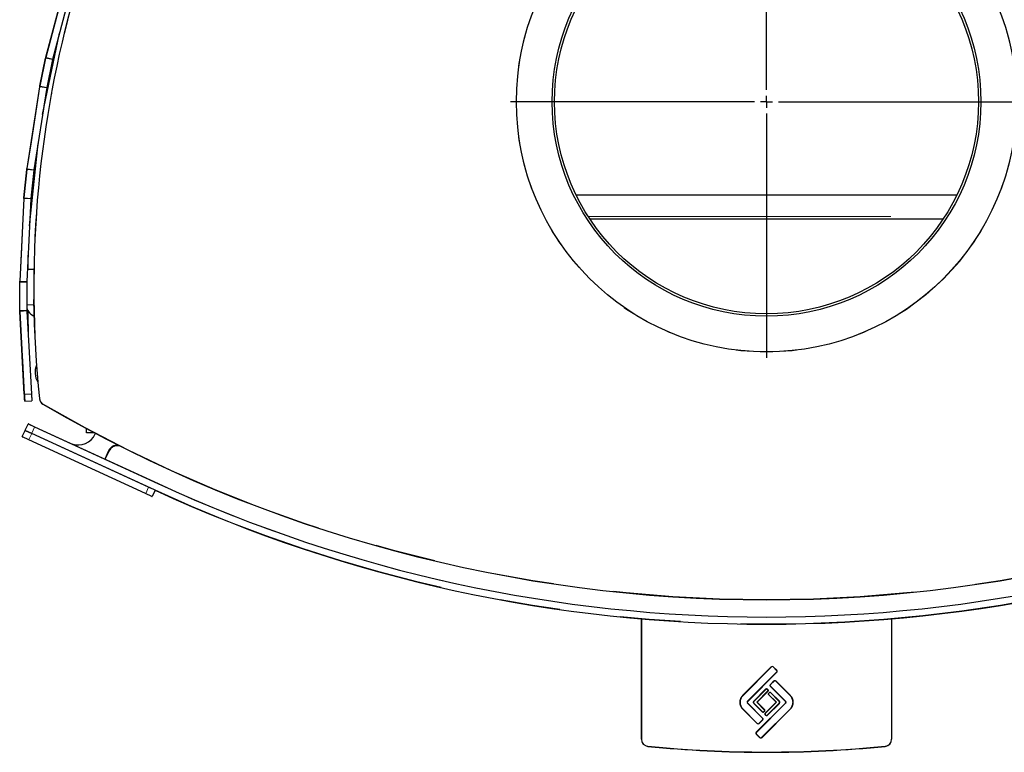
# Model space of a CAD drawing. Header units: millimetres. Extents: x 118 to 347, y 90 to 276.
# Tile 4 of 13: x 167 to 187, y 248 to 264. Entities that reach past the tile are written whole.
import ezdxf

# ---------------------------------------------------------------- set-up
doc = ezdxf.new("R2010")
doc.units = ezdxf.units.MM
doc.linetypes.add('PHANTOM', pattern=[12.7, 6.35, -1.27, 1.27, -1.27, 1.27, -1.27])
doc.layers.add('FORMAT', color=7, linetype='Continuous')

# ---------------------------------------------------------------- blocks, each defined once
blk = doc.blocks.new('SW_CENTERMARKSYMBOL_0')
at = {"layer": 'FORMAT', "color": 0}
for p, q in [((0, 0.25), (0, 5.375)), ((-0.25, 0), (-5.375, 0)), ((0, 0), (-0.125, 0)), ((0, 0), (0, 0.125)), ((0, 0), (0, -0.125)), ((0, 0), (0.125, 0)), ((0.25, 0), (5.375, 0)), ((0, -0.25), (0, -5.375))]:
    blk.add_line(p, q, dxfattribs=at)

msp = doc.modelspace()

# ---------------------------------------------------------------- linework, layer by layer
at = {"color": 7, "linetype": 'Continuous', "lineweight": 25}
for p, q in [((167.34, 263.045), (167.784, 264.72)), ((167.485, 263.006), (167.929, 264.682)), ((167.272, 261.848), (167.629, 263.549)), ((167.213, 262.443), (167.336, 263.029)), ((167.336, 263.029), (167.336, 263.03)), ((167.34, 263.045), (167.34, 263.045)), ((167.483, 262.999), (167.36, 262.412)), ((167.359, 262.404), (167.091, 260.686)), ((167.21, 262.428), (167.122, 261.863)), ((167.21, 262.428), (167.21, 262.428)), ((167.21, 262.428), (167.21, 262.427)), ((167.213, 262.443), (167.213, 262.443)), ((167.359, 262.404), (167.359, 262.404)), ((167.122, 261.863), (167.03, 261.271)), ((167.122, 261.863), (167.122, 261.863)), ((167.122, 261.863), (167.122, 261.863)), ((167.03, 261.271), (166.943, 260.709)), ((167, 259.512), (167.177, 261.24)), ((167.03, 261.271), (167.03, 261.271)), ((167.03, 261.271), (167.03, 261.271)), ((166.88, 260.098), (166.941, 260.694)), ((166.941, 260.694), (166.941, 260.694)), ((166.943, 260.709), (166.943, 260.709)), ((166.943, 260.709), (166.943, 260.709)), ((167.09, 260.678), (167.029, 260.082)), ((167.091, 260.686), (167.091, 260.686)), ((166.879, 260.082), (166.85, 259.51)), ((166.88, 260.097), (166.88, 260.098)), ((167.028, 260.074), (166.942, 258.338)), ((186.462, 260.15), (178.475, 260.15)), ((178.756, 259.659), (186.181, 259.659)), ((166.85, 259.51), (166.82, 258.911)), ((166.85, 259.51), (166.85, 259.51)), ((166.82, 258.911), (166.792, 258.345)), ((166.82, 258.911), (166.82, 258.911)), ((166.97, 258.602), (166.97, 258.893)), ((166.955, 258.602), (167.09, 258.601)), ((166.792, 258.329), (166.792, 258.329)), ((166.793, 257.73), (166.792, 258.329)), ((166.942, 258.33), (166.943, 257.73)), ((167.086, 257.851), (167.088, 257.965)), ((166.793, 257.73), (166.793, 257.73)), ((166.794, 257.715), (166.825, 257.141)), ((166.889, 255.978), (166.794, 257.714)), ((166.944, 257.723), (167.039, 255.986)), ((166.974, 257.167), (166.973, 257.72)), ((166.825, 257.141), (166.858, 256.542)), ((166.825, 257.141), (166.825, 257.141)), ((166.858, 256.542), (166.858, 256.531)), ((166.858, 256.531), (166.888, 255.982)), ((167.143, 256.587), (167.144, 256.588)), ((166.89, 255.967), (166.889, 255.978)), ((167.04, 255.975), (166.895, 255.967)), ((167.039, 255.986), (167.039, 255.986)), ((167.04, 255.975), (167.039, 255.986)), ((166.898, 255.833), (166.899, 255.833)), ((166.902, 255.832), (167.047, 255.84)), ((166.909, 255.222), (166.968, 255.349)), ((166.975, 255.352), (167.106, 255.291)), ((167.106, 255.291), (169.695, 254.1)), ((168.193, 255.163), (168.193, 255.256)), ((166.847, 255.086), (166.907, 255.218)), ((166.981, 255.019), (166.849, 255.079)), ((166.907, 255.218), (167.044, 255.155)), ((169.496, 254.026), (167.044, 255.155)), ((168.343, 255.163), (168.193, 255.163)), ((168.343, 255.176), (168.343, 255.163)), ((168.379, 255.144), (168.384, 255.155)), ((169.434, 253.89), (166.981, 255.019)), ((168.855, 254.911), (168.846, 254.911)), ((168.846, 254.901), (168.875, 254.901)), ((168.656, 254.789), (168.576, 254.615)), ((168.585, 254.611), (168.665, 254.785)), ((169.496, 254.026), (169.531, 254.01)), ((169.633, 253.963), (169.531, 254.01)), ((169.565, 253.829), (169.434, 253.89)), ((169.633, 253.963), (169.572, 253.832)), ((179.843, 248.736), (179.843, 251.264)), ((185.093, 251.264), (185.093, 248.736)), ((182.572, 250.253), (181.969, 249.65)), ((182.077, 249.541), (182.68, 250.145)), ((182.68, 250.18), (182.608, 250.253)), ((182.626, 249.956), (182.553, 249.883)), ((182.968, 249.65), (182.661, 249.956)), ((182.46, 249.789), (182.203, 249.532)), ((182.262, 249.513), (182.499, 249.75)), ((182.499, 249.768), (182.478, 249.789)), ((182.533, 249.716), (182.512, 249.695)), ((182.512, 249.677), (182.676, 249.513)), ((182.734, 249.532), (182.55, 249.716)), ((182.553, 249.848), (182.859, 249.541)), ((182.383, 249.178), (182.077, 249.484)), ((182.203, 249.493), (182.387, 249.31)), ((182.859, 249.484), (182.256, 248.881)), ((182.262, 249.513), (182.269, 249.513)), ((182.426, 249.348), (182.262, 249.513)), ((182.676, 249.513), (182.439, 249.276)), ((182.478, 249.237), (182.734, 249.493)), ((182.669, 249.513), (182.676, 249.513)), ((181.969, 249.376), (182.275, 249.07)), ((182.364, 248.773), (182.968, 249.376)), ((182.405, 249.31), (182.426, 249.331)), ((182.439, 249.258), (182.46, 249.237)), ((182.31, 249.07), (182.383, 249.142)), ((182.256, 248.845), (182.329, 248.773))]:
    msp.add_line(p, q, dxfattribs=at)
at = {"color": 8, "linetype": 'PHANTOM', "lineweight": 18}
for p, q in [((167.789, 264.719), (167.345, 263.044)), ((167.629, 263.549), (167.483, 262.999)), ((167.341, 263.028), (167.218, 262.442)), ((167.345, 263.043), (167.34, 263.045)), ((167.345, 263.044), (167.34, 263.045)), ((167.483, 262.999), (167.341, 263.028)), ((167.341, 263.028), (167.341, 263.028)), ((167.345, 263.044), (167.345, 263.043)), ((167.345, 263.043), (167.485, 263.006)), ((166.943, 260.709), (167.21, 262.427)), ((167.215, 262.427), (166.948, 260.709)), ((167.21, 262.427), (167.122, 261.863)), ((167.215, 262.427), (167.21, 262.427)), ((167.218, 262.442), (167.213, 262.443)), ((167.215, 262.427), (167.359, 262.404)), ((167.215, 262.427), (167.359, 262.404)), ((167.215, 262.427), (167.215, 262.427)), ((167.215, 262.427), (167.215, 262.427)), ((167.36, 262.412), (167.218, 262.442)), ((167.218, 262.442), (167.218, 262.442)), ((167.36, 262.412), (167.272, 261.848)), ((166.943, 260.709), (167.03, 261.271)), ((167.09, 260.678), (167.177, 261.24)), ((166.946, 260.693), (166.885, 260.097)), ((166.948, 260.708), (166.943, 260.709)), ((166.948, 260.709), (166.943, 260.709)), ((167.09, 260.678), (166.946, 260.693)), ((166.946, 260.693), (166.946, 260.693)), ((166.948, 260.709), (166.948, 260.708)), ((167.091, 260.686), (166.948, 260.708)), ((166.948, 260.708), (166.948, 260.708)), ((166.948, 260.708), (167.091, 260.686)), ((166.792, 258.345), (166.879, 260.082)), ((166.884, 260.082), (166.797, 258.345)), ((166.879, 260.082), (166.85, 259.51)), ((166.884, 260.082), (166.879, 260.082)), ((166.879, 260.082), (166.879, 260.082)), ((166.885, 260.097), (166.88, 260.098)), ((166.884, 260.082), (167.028, 260.075)), ((166.884, 260.082), (167.028, 260.074)), ((166.884, 260.082), (166.884, 260.082)), ((167.029, 260.082), (166.885, 260.097)), ((166.885, 260.097), (166.885, 260.097)), ((167.029, 260.082), (167.011, 259.724)), ((178.725, 259.707), (186.212, 259.707)), ((166.82, 258.911), (166.792, 258.345)), ((166.959, 258.684), (166.955, 258.602)), ((166.797, 258.345), (166.792, 258.345)), ((166.792, 258.345), (166.792, 258.345)), ((166.797, 258.345), (166.792, 258.345)), ((166.942, 258.338), (166.797, 258.345)), ((166.797, 258.345), (166.942, 258.338)), ((166.797, 258.345), (166.797, 258.345)), ((166.942, 258.33), (166.797, 258.329)), ((166.797, 258.329), (166.797, 258.329)), ((166.797, 258.329), (166.798, 257.73)), ((166.942, 258.335), (166.942, 258.33)), ((166.798, 257.73), (166.793, 257.73)), ((166.943, 257.73), (166.798, 257.73)), ((166.798, 257.73), (166.798, 257.73)), ((166.943, 257.853), (167.086, 257.851)), ((166.943, 257.73), (166.952, 257.571)), ((166.799, 257.715), (166.794, 257.714)), ((166.794, 257.714), (166.794, 257.714)), ((166.794, 257.714), (166.825, 257.141)), ((166.799, 257.715), (166.944, 257.723)), ((166.799, 257.715), (166.944, 257.723)), ((166.799, 257.715), (166.894, 255.978)), ((166.799, 257.715), (166.799, 257.715)), ((166.894, 255.978), (167.039, 255.986)), ((166.894, 255.978), (167.039, 255.986)), ((166.894, 255.978), (166.895, 255.967)), ((167.205, 255.883), (167.21, 255.884)), ((166.896, 255.837), (166.897, 255.836)), ((167.281, 255.773), (167.279, 255.769)), ((167.104, 255.287), (166.968, 255.349)), ((167.104, 255.287), (167.046, 255.16)), ((167.104, 255.287), (167.106, 255.291)), ((169.693, 254.095), (167.104, 255.287)), ((166.847, 255.086), (166.983, 255.023)), ((166.909, 255.222), (167.046, 255.16)), ((167.044, 255.155), (166.983, 255.023)), ((167.044, 255.155), (167.046, 255.16)), ((167.046, 255.16), (169.635, 253.968)), ((166.981, 255.019), (166.983, 255.023)), ((166.983, 255.023), (169.436, 253.894)), ((168.846, 254.896), (168.846, 254.901)), ((168.885, 254.896), (168.846, 254.896)), ((168.669, 254.783), (168.589, 254.609)), ((168.669, 254.783), (168.665, 254.785)), ((169.436, 253.894), (169.496, 254.026)), ((169.693, 254.095), (169.695, 254.1)), ((169.434, 253.89), (169.436, 253.894)), ((169.436, 253.894), (169.572, 253.832)), ((169.633, 253.963), (169.635, 253.968)), ((179.848, 251.263), (179.848, 248.736)), ((185.088, 248.736), (185.088, 251.263)), ((181.965, 249.653), (182.569, 250.257)), ((182.684, 250.141), (182.08, 249.538)), ((182.569, 250.257), (182.572, 250.253)), ((182.611, 250.257), (182.608, 250.253)), ((182.611, 250.257), (182.684, 250.184)), ((182.684, 250.184), (182.68, 250.18)), ((182.68, 250.145), (182.684, 250.141)), ((182.549, 249.887), (182.622, 249.96)), ((182.549, 249.887), (182.553, 249.883)), ((182.622, 249.96), (182.626, 249.956)), ((182.661, 249.956), (182.665, 249.96)), ((182.665, 249.96), (182.971, 249.653)), ((182.2, 249.536), (182.456, 249.792)), ((182.502, 249.746), (182.269, 249.513)), ((182.456, 249.792), (182.46, 249.789)), ((182.481, 249.792), (182.478, 249.789)), ((182.481, 249.792), (182.502, 249.771)), ((182.502, 249.771), (182.499, 249.768)), ((182.499, 249.75), (182.502, 249.746)), ((182.508, 249.698), (182.529, 249.72)), ((182.508, 249.698), (182.512, 249.695)), ((182.508, 249.674), (182.512, 249.677)), ((182.669, 249.513), (182.508, 249.674)), ((182.529, 249.72), (182.533, 249.716)), ((182.549, 249.844), (182.553, 249.848)), ((182.856, 249.538), (182.549, 249.844)), ((182.55, 249.716), (182.554, 249.72)), ((182.554, 249.72), (182.738, 249.536)), ((181.907, 249.513), (181.912, 249.513)), ((181.965, 249.653), (181.969, 249.65)), ((182.065, 249.513), (182.07, 249.513)), ((182.077, 249.541), (182.08, 249.538)), ((182.077, 249.484), (182.08, 249.488)), ((182.08, 249.488), (182.387, 249.181)), ((182.2, 249.536), (182.203, 249.532)), ((182.2, 249.49), (182.203, 249.493)), ((182.384, 249.306), (182.2, 249.49)), ((182.252, 248.884), (182.856, 249.488)), ((182.269, 249.513), (182.43, 249.352)), ((182.435, 249.279), (182.669, 249.513)), ((182.738, 249.49), (182.481, 249.233)), ((182.734, 249.532), (182.738, 249.536)), ((182.734, 249.493), (182.738, 249.49)), ((182.856, 249.538), (182.859, 249.541)), ((182.856, 249.488), (182.859, 249.484)), ((182.866, 249.513), (182.871, 249.513)), ((182.968, 249.65), (182.971, 249.653)), ((183.024, 249.513), (183.029, 249.513)), ((181.965, 249.373), (181.969, 249.376)), ((182.272, 249.066), (181.965, 249.373)), ((182.971, 249.372), (182.368, 248.769)), ((182.384, 249.306), (182.387, 249.31)), ((182.405, 249.31), (182.408, 249.306)), ((182.43, 249.327), (182.408, 249.306)), ((182.426, 249.348), (182.43, 249.352)), ((182.426, 249.331), (182.43, 249.327)), ((182.435, 249.279), (182.439, 249.276)), ((182.435, 249.254), (182.439, 249.258)), ((182.456, 249.233), (182.435, 249.254)), ((182.968, 249.376), (182.971, 249.372)), ((182.272, 249.066), (182.275, 249.07)), ((182.31, 249.07), (182.314, 249.066)), ((182.387, 249.139), (182.314, 249.066)), ((182.383, 249.178), (182.387, 249.181)), ((182.383, 249.142), (182.387, 249.139)), ((182.46, 249.237), (182.456, 249.233)), ((182.478, 249.237), (182.481, 249.233)), ((182.252, 248.884), (182.256, 248.881)), ((182.256, 248.845), (182.252, 248.842)), ((182.325, 248.769), (182.252, 248.842)), ((179.848, 248.736), (179.843, 248.736)), ((182.329, 248.773), (182.325, 248.769)), ((182.364, 248.773), (182.368, 248.769)), ((185.088, 248.736), (185.093, 248.736)), ((179.979, 248.592), (179.978, 248.587)), ((184.958, 248.592), (184.958, 248.587))]:
    msp.add_line(p, q, dxfattribs=at)
at = {"color": 8, "linetype": 'PHANTOM', "lineweight": 18, "flags": 128}
for points in [[(167.215, 262.427), (167.214, 262.427), (167.213, 262.427), (167.213, 262.427), (167.212, 262.427), (167.211, 262.427), (167.211, 262.427), (167.21, 262.428), (167.21, 262.428)], [(166.948, 260.708), (166.947, 260.709), (166.946, 260.709), (166.945, 260.709), (166.944, 260.709), (166.944, 260.709), (166.943, 260.709), (166.943, 260.709), (166.943, 260.709)], [(166.884, 260.082), (166.883, 260.082), (166.882, 260.082), (166.881, 260.082), (166.88, 260.082), (166.879, 260.082), (166.879, 260.082), (166.879, 260.082), (166.879, 260.082)], [(166.797, 258.345), (166.796, 258.345), (166.795, 258.345), (166.794, 258.345), (166.794, 258.345), (166.793, 258.345), (166.792, 258.345), (166.792, 258.345), (166.792, 258.345)], [(166.799, 257.715), (166.798, 257.715), (166.797, 257.715), (166.796, 257.715), (166.795, 257.714), (166.795, 257.714), (166.794, 257.714), (166.794, 257.714), (166.794, 257.714)], [(166.895, 255.967), (166.896, 255.94), (166.898, 255.914), (166.899, 255.891), (166.9, 255.87), (166.9, 255.867)]]:
    msp.add_lwpolyline(points, dxfattribs=at)
at = {"color": 7, "linetype": 'Continuous', "lineweight": 25, "flags": 128}
for points in [[(167.09, 257.825), (167.088, 257.831), (167.086, 257.851)], [(166.888, 255.982), (166.89, 255.954), (166.891, 255.926), (166.893, 255.901), (166.894, 255.879), (166.895, 255.861), (166.896, 255.848), (166.896, 255.84), (166.896, 255.837)], [(166.897, 255.836), (166.897, 255.839), (166.897, 255.846), (166.896, 255.858), (166.895, 255.874), (166.894, 255.893), (166.893, 255.916), (166.891, 255.941), (166.89, 255.967)], [(166.9, 255.867), (166.901, 255.854), (166.902, 255.842), (166.902, 255.834), (166.902, 255.832)]]:
    msp.add_lwpolyline(points, dxfattribs=at)
at = {"color": 8, "linetype": 'PHANTOM', "lineweight": 18}
msp.add_circle((182.468, 262.113), 5.255, dxfattribs=at)
at = {"color": 7, "linetype": 'Continuous', "lineweight": 25}
for radius in [5.25, 4.5, 4.45]:
    msp.add_circle((182.468, 262.113), radius, dxfattribs=at)
for centre, radius, start, end in [((189.786, 258.2), 22.7, 143.9508, 185.8574), ((167.186, 257.85), 0.25, 193.5411, 248.3078), ((167.514, 256.437), 0.4, 158, 211.1907), ((167.354, 255.898), 0.15, 185.8574, 239.748), ((166.901, 255.837), 0.005, 183.1501, 230.9909), ((182.468, 281.813), 30.15, 239.748, 300.252), ((166.973, 255.347), 0.005, 65.2851, 155.2851), ((166.851, 255.084), 0.005, 155.2851, 245.2851), ((166.914, 255.22), 0.005, 155.2851, 245.2851), ((168.015, 255.311), 0.4, 250.704, 335.2851), ((168.846, 254.701), 0.21, 90, 155.2851), ((168.846, 254.701), 0.2, 90, 155.2851), ((182.468, 281.851), 30.55, 245.2851, 294.7149), ((169.567, 253.834), 0.005, 245.2851, 335.2851), ((182.468, 281.851), 30.7, 245.2851, 294.7149), ((182.59, 250.235), 0.025, 45.0015, 134.9955), ((182.663, 250.162), 0.025, 314.9966, 45.0015), ((182.57, 249.865), 0.025, 135.002, 224.9975), ((182.643, 249.938), 0.025, 44.9955, 135.002), ((182.469, 249.78), 0.0125, 44.9955, 135.0057), ((182.49, 249.759), 0.0125, 315.0092, 44.9955), ((182.52, 249.686), 0.0125, 134.9609, 224.976), ((182.542, 249.707), 0.0125, 44.9744, 134.9609), ((182.396, 249.318), 0.0125, 224.9746, 314.9789), ((182.417, 249.34), 0.0125, 314.9789, 44.9678), ((182.448, 249.267), 0.0125, 135.0065, 225.0126), ((182.293, 249.087), 0.025, 224.9956, 314.9952), ((182.366, 249.16), 0.025, 314.9952, 44.9955), ((182.469, 249.246), 0.0125, 225.0126, 315.0032), ((182.273, 248.863), 0.025, 134.9955, 224.9984), ((179.993, 248.736), 0.15, 180, 264.284), ((182.346, 248.79), 0.025, 224.9984, 314.996), ((184.943, 248.736), 0.15, 275.716, 0), ((182.468, 273.463), 25, 264.284, 275.716)]:
    msp.add_arc(centre, radius, start, end, dxfattribs=at)
at = {"color": 8, "linetype": 'PHANTOM', "lineweight": 18}
for centre, radius, start, end in [((189.786, 258.2), 22.695, 143.9508, 185.8574), ((167.391, 263.271), 0.248, 257.2844, 258.44), ((167.39, 263.272), 0.248, 257.5734, 258.7283), ((167.175, 262.183), 0.247, 80.543, 81.7017), ((167.166, 262.2), 0.247, 77.8609, 79.0197), ((166.97, 260.94), 0.248, 263.2865, 264.4389), ((166.969, 260.941), 0.249, 263.5746, 264.7264), ((166.869, 259.836), 0.247, 86.5164, 87.6783), ((166.858, 259.852), 0.246, 83.8598, 85.0217), ((166.795, 258.579), 0.249, 269.2885, 270.4378), ((166.794, 258.579), 0.249, 269.5759, 270.7245), ((166.798, 257.484), 0.246, 89.8587, 91.0238), ((166.809, 257.469), 0.246, 92.4738, 93.6387), ((167.354, 255.898), 0.145, 185.8574, 239.748), ((182.468, 281.813), 30.145, 239.748, 300.252), ((168.846, 254.701), 0.195, 90, 155.2851), ((182.468, 281.851), 30.555, 245.2851, 294.7149), ((182.468, 281.851), 30.695, 245.2851, 294.7149), ((182.59, 250.235), 0.03, 45.0015, 134.9955), ((182.663, 250.162), 0.03, 314.9966, 45.0015), ((182.57, 249.865), 0.03, 135.002, 224.9975), ((182.643, 249.938), 0.03, 44.9955, 135.002), ((182.469, 249.78), 0.0175, 44.9955, 135.0057), ((182.49, 249.759), 0.0175, 315.0092, 44.9955), ((182.52, 249.686), 0.0175, 134.9609, 224.976), ((182.542, 249.707), 0.0175, 44.9744, 134.9609), ((182.396, 249.318), 0.0175, 224.9746, 314.9789), ((182.417, 249.34), 0.0175, 314.9789, 44.9678), ((182.448, 249.267), 0.0175, 135.0065, 225.0126), ((182.293, 249.087), 0.03, 224.9956, 314.9952), ((182.366, 249.16), 0.03, 314.9952, 44.9955), ((182.469, 249.246), 0.0175, 225.0126, 315.0032), ((182.273, 248.863), 0.03, 134.9955, 224.9984), ((179.993, 248.736), 0.145, 180, 264.284), ((182.346, 248.79), 0.03, 224.9984, 314.996), ((184.943, 248.736), 0.145, 275.716, 0), ((182.468, 273.463), 24.995, 264.284, 275.716)]:
    msp.add_arc(centre, radius, start, end, dxfattribs=at)
at = {"color": 7, "linetype": 'Continuous', "lineweight": 25}
for centre, major_axis, ratio, start_param, end_param in [((167.776, 263.519), (0.038, 0.145), 0.999842, 1.570796, 1.623156), ((167.63, 262.968), (0.038, 0.145), 0.999947, 1.570796, 1.623156), ((167.507, 262.381), (-0.023, -0.148), 0.999947, 4.660172, 4.712389), ((167.239, 260.663), (0.023, 0.148), 0.999948, 1.570796, 1.623012), ((167.178, 260.067), (-0.008, -0.15), 0.999947, 4.660602, 4.712389), ((167.092, 258.33), (0.007, 0.15), 0.999948, 1.570796, 1.622577), ((167.093, 257.731), (0.008, -0.15), 0.999947, 4.661312, 4.712389)]:
    msp.add_ellipse(centre, major_axis=major_axis, ratio=ratio, start_param=start_param, end_param=end_param, dxfattribs=at)
for points, knots in [([(167.336, 263.03), (167.337, 263.032), (167.337, 263.035), (167.338, 263.037), (167.339, 263.04), (167.339, 263.042), (167.34, 263.045)], [0, 0, 0, 0, 0.0001565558, 0.0001565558, 0.0001565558, 0.0003136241, 0.0003136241, 0.0003136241, 0.0003136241]), ([(166.89, 255.967), (166.89, 255.962), (166.891, 255.947), (166.892, 255.923), (166.894, 255.897), (166.895, 255.88), (166.895, 255.873), (166.895, 255.872)], [0, 0, 0, 0, 0.142112, 0.413488, 0.685206, 0.956926, 1, 1, 1, 1]), ([(166.895, 255.967), (166.894, 255.966), (166.892, 255.966), (166.89, 255.967), (166.89, 255.967), (166.89, 255.967)], [0, 0, 0, 0, 0.5, 0.5, 1, 1, 1, 1]), ([(166.895, 255.872), (166.895, 255.867), (166.896, 255.856), (166.897, 255.844), (166.897, 255.838), (166.897, 255.837), (166.897, 255.836), (166.897, 255.836), (166.897, 255.836), (166.897, 255.836), (166.897, 255.836)], [0, 0, 0, 0, 0.242656, 0.531024, 0.819391, 0.915131, 0.963007, 0.986946, 0.998916, 1, 1, 1, 1]), ([(167.04, 255.975), (167.041, 255.956), (167.042, 255.938), (167.044, 255.906), (167.044, 255.891), (167.046, 255.866), (167.046, 255.856), (167.047, 255.843), (167.047, 255.84), (167.047, 255.84)], [0, 0, 0, 0, 0.25, 0.25, 0.5, 0.5, 0.75, 0.75, 1, 1, 1, 1]), ([(166.897, 255.836), (166.897, 255.836), (166.897, 255.834), (166.898, 255.833), (166.899, 255.833), (166.899, 255.833)], [0, 0, 0, 0, 0.470545, 0.94109, 1, 1, 1, 1]), ([(181.969, 249.65), (181.951, 249.632), (181.936, 249.61), (181.922, 249.575), (181.918, 249.563), (181.913, 249.538), (181.912, 249.526), (181.912, 249.513)], [0, 0, 0, 0, 0.5, 0.5, 0.75, 0.75, 1, 1, 1, 1]), ([(181.912, 249.513), (181.912, 249.488), (181.917, 249.462), (181.931, 249.427), (181.937, 249.416), (181.952, 249.395), (181.96, 249.385), (181.969, 249.376)], [0, 0, 0, 0, 0.5, 0.5, 0.75, 0.75, 1, 1, 1, 1]), ([(182.065, 249.513), (182.065, 249.518), (182.066, 249.523), (182.07, 249.533), (182.073, 249.538), (182.077, 249.541)], [0, 0, 0, 0, 0.5, 0.5, 1, 1, 1, 1]), ([(182.077, 249.484), (182.073, 249.488), (182.07, 249.493), (182.066, 249.502), (182.065, 249.507), (182.065, 249.513)], [0, 0, 0, 0, 0.5, 0.5, 1, 1, 1, 1]), ([(182.203, 249.532), (182.198, 249.527), (182.195, 249.52), (182.195, 249.506), (182.198, 249.499), (182.203, 249.493)], [0, 0, 0, 0, 0.5, 0.5, 1, 1, 1, 1]), ([(182.734, 249.493), (182.739, 249.498), (182.742, 249.506), (182.742, 249.52), (182.739, 249.527), (182.734, 249.532)], [0, 0, 0, 0, 0.5, 0.5, 1, 1, 1, 1]), ([(182.859, 249.541), (182.863, 249.538), (182.866, 249.533), (182.87, 249.523), (182.871, 249.518), (182.871, 249.513)], [0, 0, 0, 0, 0.5, 0.5, 1, 1, 1, 1]), ([(182.871, 249.513), (182.871, 249.507), (182.87, 249.502), (182.866, 249.492), (182.863, 249.488), (182.859, 249.484)], [0, 0, 0, 0, 0.5, 0.5, 1, 1, 1, 1]), ([(183.024, 249.513), (183.024, 249.538), (183.019, 249.564), (183.005, 249.598), (182.999, 249.609), (182.985, 249.631), (182.977, 249.641), (182.968, 249.65)], [0, 0, 0, 0, 0.5, 0.5, 0.75, 0.75, 1, 1, 1, 1]), ([(182.968, 249.376), (182.985, 249.394), (183, 249.415), (183.014, 249.45), (183.018, 249.462), (183.023, 249.487), (183.024, 249.5), (183.024, 249.513)], [0, 0, 0, 0, 0.5, 0.5, 0.75, 0.75, 1, 1, 1, 1])]:
    msp.add_open_spline(points, degree=3, knots=knots, dxfattribs=at)
at = {"color": 8, "linetype": 'PHANTOM', "lineweight": 18}
for points in [[(167.345, 263.043), (167.344, 263.041), (167.343, 263.036), (167.342, 263.031), (167.341, 263.028)], [(167.218, 262.442), (167.218, 262.439), (167.217, 262.434), (167.216, 262.429), (167.215, 262.427)], [(166.948, 260.708), (166.947, 260.706), (166.947, 260.701), (166.946, 260.696), (166.946, 260.693)], [(166.885, 260.097), (166.884, 260.094), (166.884, 260.089), (166.884, 260.084), (166.884, 260.082)], [(166.884, 260.082), (166.884, 260.082), (166.884, 260.082), (166.884, 260.082), (166.884, 260.082)], [(166.797, 258.345), (166.797, 258.342), (166.797, 258.337), (166.797, 258.332), (166.797, 258.329)], [(166.797, 258.345), (166.797, 258.345), (166.797, 258.345), (166.797, 258.345), (166.797, 258.345)], [(166.798, 257.73), (166.798, 257.728), (166.798, 257.723), (166.799, 257.718), (166.799, 257.715)], [(166.799, 257.715), (166.799, 257.715), (166.799, 257.715), (166.799, 257.715), (166.799, 257.715)], [(182.08, 249.538), (182.074, 249.531), (182.07, 249.522), (182.07, 249.513)], [(182.07, 249.513), (182.07, 249.503), (182.074, 249.494), (182.08, 249.488)], [(182.866, 249.513), (182.866, 249.522), (182.862, 249.531), (182.856, 249.538)], [(182.856, 249.488), (182.862, 249.494), (182.866, 249.503), (182.866, 249.513)]]:
    msp.add_open_spline(points, degree=3, dxfattribs=at)
at = {"color": 7, "linetype": 'Continuous', "lineweight": 25}
for points in [[(167.21, 262.428), (167.211, 262.433), (167.212, 262.438), (167.213, 262.443)], [(166.941, 260.694), (166.941, 260.699), (166.942, 260.704), (166.943, 260.709)], [(166.879, 260.082), (166.879, 260.087), (166.879, 260.092), (166.88, 260.097)], [(166.879, 260.082), (166.879, 260.082), (166.879, 260.082), (166.879, 260.082)], [(167.028, 260.075), (167.028, 260.074), (167.028, 260.074), (167.028, 260.074), (167.028, 260.074)], [(166.85, 259.51), (166.85, 259.51), (166.85, 259.51), (166.85, 259.51)], [(166.82, 258.911), (166.82, 258.911), (166.82, 258.911), (166.82, 258.911)], [(166.792, 258.345), (166.792, 258.345), (166.792, 258.345), (166.792, 258.345)], [(166.792, 258.329), (166.792, 258.335), (166.792, 258.34), (166.792, 258.345)], [(166.942, 258.338), (166.942, 258.338), (166.942, 258.338), (166.942, 258.338), (166.942, 258.338)], [(166.794, 257.715), (166.793, 257.72), (166.793, 257.725), (166.793, 257.73)], [(166.794, 257.714), (166.794, 257.715), (166.794, 257.715), (166.794, 257.715)], [(166.944, 257.723), (166.944, 257.723), (166.944, 257.723), (166.944, 257.723), (166.944, 257.723)], [(166.825, 257.141), (166.825, 257.141), (166.825, 257.141), (166.825, 257.141)]]:
    msp.add_open_spline(points, degree=3, dxfattribs=at)
at = {"color": 8, "linetype": 'PHANTOM', "lineweight": 18}
for points, knots in [([(166.894, 255.978), (166.893, 255.978), (166.892, 255.978), (166.89, 255.978), (166.889, 255.978), (166.889, 255.978)], [0, 0, 0, 0, 0.5, 0.5, 1, 1, 1, 1]), ([(166.894, 255.978), (166.893, 255.978), (166.892, 255.978), (166.89, 255.978), (166.889, 255.978), (166.889, 255.978)], [0, 0, 0, 0, 0.5, 0.5, 1, 1, 1, 1]), ([(181.907, 249.513), (181.907, 249.539), (181.912, 249.565), (181.927, 249.601), (181.933, 249.612), (181.948, 249.634), (181.956, 249.644), (181.965, 249.653)], [0, 0, 0, 0, 0.5, 0.5, 0.75, 0.75, 1, 1, 1, 1]), ([(181.965, 249.373), (181.947, 249.391), (181.932, 249.413), (181.917, 249.449), (181.913, 249.461), (181.908, 249.487), (181.907, 249.5), (181.907, 249.513)], [0, 0, 0, 0, 0.5, 0.5, 0.75, 0.75, 1, 1, 1, 1]), ([(182.2, 249.49), (182.197, 249.493), (182.194, 249.496), (182.191, 249.504), (182.19, 249.509), (182.19, 249.521), (182.194, 249.53), (182.2, 249.536)], [0, 0, 0, 0, 0.25, 0.25, 0.5, 0.5, 1, 1, 1, 1]), ([(182.738, 249.536), (182.741, 249.533), (182.743, 249.529), (182.746, 249.521), (182.747, 249.517), (182.747, 249.504), (182.744, 249.496), (182.738, 249.49)], [0, 0, 0, 0, 0.25, 0.25, 0.5, 0.5, 1, 1, 1, 1]), ([(182.971, 249.653), (182.99, 249.635), (183.004, 249.613), (183.019, 249.577), (183.023, 249.564), (183.028, 249.539), (183.029, 249.526), (183.029, 249.513)], [0, 0, 0, 0, 0.5, 0.5, 0.75, 0.75, 1, 1, 1, 1]), ([(183.029, 249.513), (183.029, 249.487), (183.024, 249.461), (183.009, 249.425), (183.003, 249.413), (182.989, 249.392), (182.98, 249.382), (182.971, 249.372)], [0, 0, 0, 0, 0.5, 0.5, 0.75, 0.75, 1, 1, 1, 1])]:
    msp.add_open_spline(points, degree=3, knots=knots, dxfattribs=at)

# ---------------------------------------------------------------- block references
at = {"layer": 'FORMAT'}
msp.add_blockref('SW_CENTERMARKSYMBOL_0', (182.468, 262.113), dxfattribs=at)

doc.saveas('drawing.dxf')
